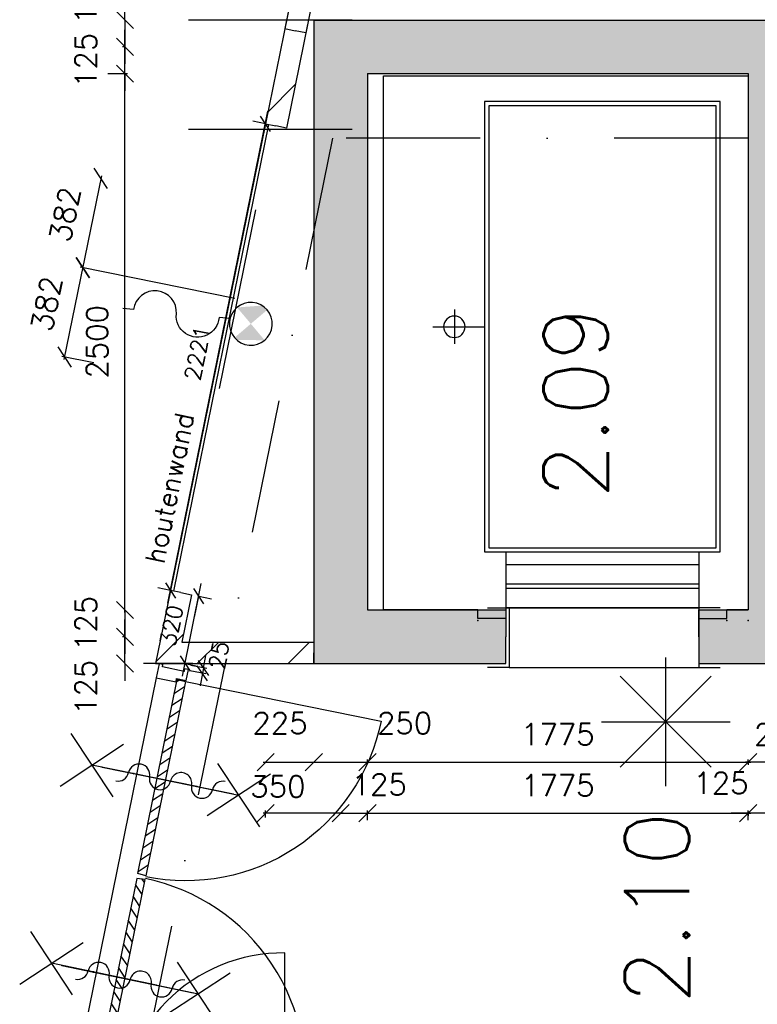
# Model space of a CAD drawing. Extents: x 7198 to 172353, y -998 to 131648.
# Tile 44 of 66: x 35180 to 38620, y 74632 to 79223. Entities that reach past the tile are written whole.
import ezdxf

# ---------------------------------------------------------------- set-up
doc = ezdxf.new("R2010")
doc.units = 0
doc.header["$LTSCALE"] = 50
doc.header["$MEASUREMENT"] = 0
doc.header["$PDSIZE"] = -1
doc.linetypes.add('DASHDOT', pattern=[25, 12.5, -6.25, 0, -6.25])
doc.layers.get('0').update_dxf_attribs({"linetype": 'CONTINUOUS'})
doc.layers.get('DEFPOINTS').update_dxf_attribs({"linetype": 'CONTINUOUS'})
for name, color, linetype in [('00', 7, 'CONTINUOUS'), ('_BRANDCOMPART', 6, 'DASHDOT'), ('A--01A1_ACEER', 1, 'CONTINUOUS'), ('A--A21--_F12--', 7, 'CONTINUOUS'), ('A--A21--_F123-', 9, 'CONTINUOUS'), ('A--A22--_F123-', 9, 'CONTINUOUS'), ('A--A32--_F-2--', 9, 'CONTINUOUS'), ('A--A56--_F123-', 7, 'CONTINUOUS'), ('A--L21--', 3, 'CONTINUOUS'), ('A--L21--_F12--', 7, 'CONTINUOUS'), ('A--L22--_F-2--', 7, 'CONTINUOUS'), ('A--L31--', 2, 'CONTINUOUS'), ('A--L32--', 7, 'CONTINUOUS'), ('A--L32--_F-23-', 2, 'CONTINUOUS'), ('A--L32--_F123-', 1, 'CONTINUOUS'), ('A--L32--_F123-DRAAIR', 7, 'CONTINUOUS'), ('A--L56--', 7, 'CONTINUOUS'), ('A--L56--_F123-', 7, 'CONTINUOUS'), ('A--L65--', 7, 'CONTINUOUS'), ('A--L65--_F-23-', 7, 'CONTINUOUS'), ('A--L65--_F123-', 7, 'CONTINUOUS'), ('A--L66--', 7, 'CONTINUOUS'), ('A--L66--_F-2--', 7, 'CONTINUOUS'), ('A--L66--_F123-', 7, 'CONTINUOUS'), ('A--L90--', 7, 'CONTINUOUS'), ('A--M$1A-_F123-', 1, 'CONTINUOUS'), ('A--M1$A-_F123-', 1, 'CONTINUOUS'), ('A--T$1A-_F123-_RNR', 4, 'CONTINUOUS'), ('tegels', 253, 'CONTINUOUS'), ('TEKST_KOZIJNMERK', 2, 'CONTINUOUS'), ('X--LR---_CP', 7, 'CONTINUOUS')]:
    doc.layers.add(name, color=color, linetype=linetype)
doc.styles.add('ALFA-0_25', font='ROMANS')
doc.styles.add('B-01', font='SIMPLEX.SHX', dxfattribs={"width": 0.8, "height": 4.5})
doc.styles.add('HIEMSTRA', font='romans.shx')
doc.dimstyles.get("Standard").update_dxf_attribs({"dimscale": 40, "dimtxt": 2.5, "dimasz": 2, "dimexe": 0.3, "dimexo": 0.3, "dimgap": 2, "dimtad": 1, "dimdec": 0, "dimzin": 0, "dimdsep": 46, "dimtxsty": 'HIEMSTRA', "dimblk1": 'OBLIQUE', "dimblk2": 'OBLIQUE', "dimsah": 1, "dimcen": -0.09, "dimdle": 0.3, "dimse1": 1, "dimclrd": 2, "dimclre": 2, "dimclrt": 3, "dimadec": 0, "dimazin": 0, "dimtfac": 1, "dimtdec": 4, "dimtofl": 0, "dimtmove": 2, "dimatfit": 3, "dimldrblk": 'OBLIQUE', "dimfxl": 1, "dimtvp": 625, "dimtolj": 1, "dimtzin": 0, "dimarcsym": 0})
doc.dimstyles.new('STANDARD$0', dxfattribs={"dimscale": 50, "dimtxt": 2.5, "dimasz": 2, "dimexe": 2, "dimexo": 0, "dimgap": 2, "dimtad": 1, "dimdec": 0, "dimzin": 0, "dimdsep": 46, "dimtxsty": 'ALFA-0_25', "dimblk1": 'OBLIQUE', "dimblk2": 'OBLIQUE', "dimsah": 1, "dimcen": -3, "dimdle": 2, "dimclrd": 1, "dimclre": 1, "dimclrt": 2, "dimadec": 0, "dimazin": 0, "dimtfac": 0.666667, "dimtofl": 0, "dimtmove": 2, "dimatfit": 3, "dimldrblk": 'OBLIQUE', "dimfxl": 1, "dimtvp": 0.833333, "dimtolj": 1, "dimtzin": 0, "dimarcsym": 0})

# ---------------------------------------------------------------- blocks, each defined once
blk = doc.blocks.new('*U877')
at = {"layer": 'A--A22--_F123-', "linetype": 'Continuous'}
h = blk.add_hatch(dxfattribs=at)
h.set_pattern_fill('ALFALINE', color=256, scale=300, style=0)
h.set_pattern_definition([(45, (-35874.65, -76271.42), (-212.132, 212.132), [])])
h.paths.add_polyline_path([(0, 0), (-61.2, -50), (677.4, -50), (677.4, 0), (677.4, 50), (61.2, 50)])
at = {"layer": 'A--L22--_F-2--', "color": 3, "linetype": 'Continuous'}
for points in [[(61.2, 50), (61.2, 50), (677.4, 50), (677.4, 0)], [(-61.2, -50), (-61.2, -50), (677.4, -50), (677.4, 0)]]:
    blk.add_lwpolyline(points, dxfattribs=at)
blk = doc.blocks.new('*U875')
at = {"layer": 'A--A22--_F123-', "linetype": 'Continuous'}
h = blk.add_hatch(dxfattribs=at)
h.set_pattern_fill('ALFALINE', color=256, scale=300, style=0)
h.set_pattern_definition([(45, (-36495, -79316.76), (-212.132, 212.132), [])])
h.paths.add_polyline_path([(0, 0), (49, -10), (-71, -598.9), (-120, -588.9), (-169, -579), (-49, 10)])
at = {"layer": 'A--L22--_F-2--', "color": 3, "linetype": 'Continuous'}
for points in [[(0, 0), (-49, 10), (-169, -579), (-120, -588.9)], [(0, 0), (49, -10), (-71, -598.9), (-120, -588.9)]]:
    blk.add_lwpolyline(points, dxfattribs=at)
blk = doc.blocks.new('S050122-')
at = {"layer": 'A--A56--_F123-', "color": 2}
for points in [[(0.59, 1.09), (3.18, 1.29), (2, -0.33), (3.41, 1.09)], [(1.09, -2.11), (0.59, -1.74), (3.41, -1.74), (2, -0.33)]]:
    blk.add_solid(points, dxfattribs=at)
at = {"layer": 'A--L56--_F123-', "color": 1, "linetype": 'Continuous'}
blk.add_lwpolyline([(0, -0.33, 1), (4, -0.33, 1)], format="xyb", close=True, dxfattribs=at)
blk.add_lwpolyline([(4, -0.66), (5, -0.66, -1), (9, -0.66, 0.98), (13, -0.74), (14, -0.74)], format="xyb", dxfattribs=at)
blk = doc.blocks.new('Q060224-')
at = {"layer": 'A--L66--_F-2--', "color": 1, "linetype": 'Continuous'}
for p, q in [((1370, 1450), (1370, 1290)), ((1470, 1370), (1230, 1370)), ((230, 320), (230, 10)), ((1130, 320), (1130, 10)), ((230, 260), (1130, 260)), ((230, 170), (1130, 170)), ((230, 150), (1130, 150)), ((100, 10), (100, 50)), ((230, 60), (1130, 60)), ((1260, 10), (1260, 50)), ((230, 10), (100, 10)), ((1130, 10), (1260, 10))]:
    blk.add_line(p, q, dxfattribs=at)
at = {"layer": 'A--L66--_F-2--', "color": 2, "linetype": 'Continuous'}
for points in [[(1180, 320), (130, 320), (130, 2420), (1230, 2420), (1230, 320), (1180, 320)], [(1180, 340), (150, 340), (150, 2400), (1210, 2400), (1210, 340), (1180, 340)]]:
    blk.add_lwpolyline(points, dxfattribs=at)
at = {"layer": 'A--L66--_F-2--', "color": 1, "linetype": 'Continuous'}
blk.add_circle((1370, 1370), 50, dxfattribs=at)
at = {"layer": 'A--L66--_F123-', "color": 1, "linetype": 'Continuous'}
blk.add_lwpolyline([(1260, 50), (1700, 50), (1700, 2540), (0, 2540), (0, 50), (100, 50)], dxfattribs=at)
at = {"layer": 'X--LR---_CP'}
for p in [(0, 0), (100, 0), (1260, 0)]:
    blk.add_point(p, dxfattribs=at)
blk = doc.blocks.new('*U789')
at = {"layer": 'A--A21--_F123-', "linetype": 'Continuous'}
blk.add_hatch(color=256, dxfattribs=at).paths.add_polyline_path([(0, 0), (-125, 125), (-125, -2875.4), (0, -2750.4), (125, -2625.4), (125, -125)])
at = {"layer": 'A--A21--_F12--', "color": 8}
for points in [[(0, 0), (-125, 125), (0, -2750.4), (-125, -2875.4)], [(0, -2750.4), (125, -2625.4), (0, 0), (125, -125)]]:
    blk.add_solid(points, dxfattribs=at)
at = {"layer": 'A--L21--_F12--', "color": 3, "linetype": 'Continuous'}
for points in [[(-125, 125), (-125, 125), (-125, -2875.4), (-125, -2875.4)], [(125, -125), (125, -125), (125, -2625.4), (125, -2625.4)]]:
    blk.add_lwpolyline(points, dxfattribs=at)
blk = doc.blocks.new('*U788')
at = {"layer": 'A--A21--_F123-', "linetype": 'Continuous'}
blk.add_hatch(color=256, dxfattribs=at).paths.add_polyline_path([(0, 0), (-125, 125), (2150, 125), (2025, 0), (1900, -125), (125, -125)])
at = {"layer": 'A--A21--_F12--', "color": 8}
for points in [[(0, 0), (-125, 125), (2025, 0), (2150, 125)], [(2025, 0), (1900, -125), (0, 0), (125, -125)]]:
    blk.add_solid(points, dxfattribs=at)
at = {"layer": 'A--L21--_F12--', "color": 3, "linetype": 'Continuous'}
for points in [[(-125, 125), (-125, 125), (2150, 125), (2150, 125)], [(125, -125), (125, -125), (1900, -125), (1900, -125)]]:
    blk.add_lwpolyline(points, dxfattribs=at)
blk = doc.blocks.new('*U787')
at = {"layer": 'A--A21--_F123-', "linetype": 'Continuous'}
blk.add_hatch(color=256, dxfattribs=at).paths.add_polyline_path([(0, 0), (125, 125), (125, -2875.4), (0, -2750.4), (-125, -2625.4), (-125, -125)])
at = {"layer": 'A--A21--_F12--', "color": 8}
for points in [[(0, 0), (125, 125), (0, -2750.4), (125, -2875.4)], [(0, -2750.4), (-125, -2625.4), (0, 0), (-125, -125)]]:
    blk.add_solid(points, dxfattribs=at)
at = {"layer": 'A--L21--_F12--', "color": 3, "linetype": 'Continuous'}
for points in [[(125, 125), (125, 125), (125, -2875.4), (125, -2875.4)], [(-125, -125), (-125, -125), (-125, -2625.4), (-125, -2625.4)]]:
    blk.add_lwpolyline(points, dxfattribs=at)
blk = doc.blocks.new('*U786')
at = {"layer": 'A--A21--_F123-', "linetype": 'Continuous'}
blk.add_hatch(color=256, dxfattribs=at).paths.add_polyline_path([(0, 0), (0, 125), (230, 125), (355, 0), (480, -125), (0, -125)])
at = {"layer": 'A--A21--_F12--', "color": 8}
for points in [[(0, 0), (0, 125), (355, 0), (230, 125)], [(355, 0), (480, -125), (0, 0), (0, -125)]]:
    blk.add_solid(points, dxfattribs=at)
at = {"layer": 'A--L21--_F12--', "color": 3, "linetype": 'Continuous'}
for points in [[(0, 0), (0, 125), (230, 125), (230, 125)], [(0, 0), (0, -125), (480, -125), (480, -125)]]:
    blk.add_lwpolyline(points, dxfattribs=at)
blk = doc.blocks.new('*U775')
at = {"layer": 'A--A21--_F123-', "linetype": 'Continuous'}
blk.add_hatch(color=256, dxfattribs=at).paths.add_polyline_path([(0, 0), (-125, -125), (770, -125), (770, 0), (770, 125), (125, 125)])
at = {"layer": 'A--A21--_F12--', "color": 8}
for points in [[(770, 0), (770, 125), (0, 0), (125, 125)], [(0, 0), (-125, -125), (770, 0), (770, -125)]]:
    blk.add_solid(points, dxfattribs=at)
at = {"layer": 'A--L21--_F12--', "color": 3, "linetype": 'Continuous'}
for points in [[(125, 125), (125, 125), (770, 125), (770, 0)], [(-125, -125), (-125, -125), (770, -125), (770, 0)]]:
    blk.add_lwpolyline(points, dxfattribs=at)
blk = doc.blocks.new('*U773')
at = {"layer": 'A--A22--_F123-', "linetype": 'Continuous'}
h = blk.add_hatch(dxfattribs=at)
h.set_pattern_fill('ALFALINE', color=256, scale=300, style=0)
h.set_pattern_definition([(45, (-36697.14, -80309.14), (-212.132, 212.132), [])])
h.paths.add_polyline_path([(0, 0), (49, -10), (-182.7, -1147.3), (-231.7, -1137.3), (-280.7, -1127.3), (-49, 10)])
at = {"layer": 'A--L22--_F-2--', "color": 3, "linetype": 'Continuous'}
for points in [[(0, 0), (-49, 10), (-280.7, -1127.3), (-231.7, -1137.3)], [(0, 0), (49, -10), (-182.7, -1147.3), (-231.7, -1137.3)]]:
    blk.add_lwpolyline(points, dxfattribs=at)
blk = doc.blocks.new('_OBLIQUE')
at = {"color": 0, "linetype": 'ByBlock'}
blk.add_line((-0.5, -0.5), (0.5, 0.5), dxfattribs=at)
blk = doc.blocks.new('*D144')
at = {"color": 2, "linetype": 'ByBlock', "transparency": 16777216}
for p, q in [((35591.3, 78971.9), (35683, 78971.9)), ((35671, 76459.1), (35671, 78983.9))]:
    blk.add_line(p, q, dxfattribs=at)
at = {"layer": 'DEFPOINTS', "color": 0, "linetype": 'ByBlock', "transparency": 16777216}
for p in [(35579.3, 78971.9), (35671, 78971.9), (35579.3, 76471.1)]:
    blk.add_point(p, dxfattribs=at)
at = {"color": 2, "linetype": 'ByBlock', "transparency": 16777216, "xscale": 80, "yscale": 80, "zscale": 80}
for p, rotation in [((35671, 78971.9), 90), ((35671, 76471.1), 270)]:
    blk.add_blockref('_OBLIQUE', p, dxfattribs=dict(at, rotation=rotation))
at = {"color": 3, "linetype": 'ByBlock', "transparency": 16777216, "insert": (35541, 77721.5), "char_height": 100, "attachment_point": 5, "rotation": 90, "style": 'HIEMSTRA'}
blk.add_mtext('\\A1;2500', dxfattribs=at)
blk = doc.blocks.new('*D145')
at = {"color": 2, "linetype": 'ByBlock', "transparency": 16777216}
for p, q in [((35671, 79096.9), (35671, 79176.9)), ((35672.2, 79096.9), (35659, 79096.9)), ((35671, 78971.9), (35671, 79096.9)), ((35671, 78971.9), (35671, 78891.9))]:
    blk.add_line(p, q, dxfattribs=at)
at = {"layer": 'DEFPOINTS', "color": 0, "linetype": 'ByBlock', "transparency": 16777216}
for p in [(35671, 79096.9), (35684.2, 79096.9), (35684.2, 78971.9)]:
    blk.add_point(p, dxfattribs=at)
at = {"color": 2, "linetype": 'ByBlock', "transparency": 16777216, "xscale": 80, "yscale": 80, "zscale": 80}
for p, rotation in [((35671, 79096.9), 270), ((35671, 78971.9), 90)]:
    blk.add_blockref('_OBLIQUE', p, dxfattribs=dict(at, rotation=rotation))
at = {"color": 3, "linetype": 'ByBlock', "transparency": 16777216, "insert": (35489, 79034.4), "char_height": 100, "attachment_point": 5, "rotation": 90, "style": 'HIEMSTRA'}
blk.add_mtext('\\A1;125', dxfattribs=at)
blk = doc.blocks.new('*D146')
at = {"color": 2, "linetype": 'ByBlock', "transparency": 16777216}
for p, q in [((35671, 79221.9), (35671, 79301.9)), ((35671, 79221.9), (35671, 79096.9)), ((35672.2, 79096.9), (35659, 79096.9)), ((35671, 79096.9), (35671, 79016.9))]:
    blk.add_line(p, q, dxfattribs=at)
at = {"layer": 'DEFPOINTS', "color": 0, "linetype": 'ByBlock', "transparency": 16777216}
for p in [(35684.2, 79221.9), (35671, 79096.9), (35684.2, 79096.9)]:
    blk.add_point(p, dxfattribs=at)
at = {"color": 2, "linetype": 'ByBlock', "transparency": 16777216, "xscale": 80, "yscale": 80, "zscale": 80}
for p, rotation in [((35671, 79221.9), 270), ((35671, 79096.9), 90)]:
    blk.add_blockref('_OBLIQUE', p, dxfattribs=dict(at, rotation=rotation))
at = {"color": 3, "linetype": 'ByBlock', "transparency": 16777216, "insert": (35489, 79332.5), "char_height": 100, "attachment_point": 5, "rotation": 90, "style": 'HIEMSTRA'}
blk.add_mtext('\\A1;125', dxfattribs=at)
blk = doc.blocks.new('*D147')
at = {"color": 2, "linetype": 'ByBlock', "transparency": 16777216}
for p, q in [((35671, 76471.1), (35671, 76551.1)), ((35671, 76471.1), (35671, 76346.1)), ((35672.2, 76346.1), (35659, 76346.1)), ((35671, 76346.1), (35671, 76266.1))]:
    blk.add_line(p, q, dxfattribs=at)
at = {"layer": 'DEFPOINTS', "color": 0, "linetype": 'ByBlock', "transparency": 16777216}
for p in [(35684.2, 76471.1), (35671, 76346.1), (35684.2, 76346.1)]:
    blk.add_point(p, dxfattribs=at)
at = {"color": 2, "linetype": 'ByBlock', "transparency": 16777216, "xscale": 80, "yscale": 80, "zscale": 80}
for p, rotation in [((35671, 76471.1), 270), ((35671, 76346.1), 90)]:
    blk.add_blockref('_OBLIQUE', p, dxfattribs=dict(at, rotation=rotation))
at = {"color": 3, "linetype": 'ByBlock', "transparency": 16777216, "insert": (35489, 76408.6), "char_height": 100, "attachment_point": 5, "rotation": 90, "style": 'HIEMSTRA'}
blk.add_mtext('\\A1;125', dxfattribs=at)
blk = doc.blocks.new('*D148')
at = {"color": 2, "linetype": 'ByBlock', "transparency": 16777216}
for p, q in [((35671, 76346.1), (35671, 76426.1)), ((35672.2, 76346.1), (35659, 76346.1)), ((35671, 76221.1), (35671, 76346.1)), ((35671, 76221.1), (35671, 76141.1))]:
    blk.add_line(p, q, dxfattribs=at)
at = {"layer": 'DEFPOINTS', "color": 0, "linetype": 'ByBlock', "transparency": 16777216}
for p in [(35671, 76346.1), (35684.2, 76346.1), (35684.2, 76221.1)]:
    blk.add_point(p, dxfattribs=at)
at = {"color": 2, "linetype": 'ByBlock', "transparency": 16777216, "xscale": 80, "yscale": 80, "zscale": 80}
for p, rotation in [((35671, 76346.1), 270), ((35671, 76221.1), 90)]:
    blk.add_blockref('_OBLIQUE', p, dxfattribs=dict(at, rotation=rotation))
at = {"color": 3, "linetype": 'ByBlock', "transparency": 16777216, "insert": (35489, 76110.4), "char_height": 100, "attachment_point": 5, "rotation": 90, "style": 'HIEMSTRA'}
blk.add_mtext('\\A1;125', dxfattribs=at)
blk = doc.blocks.new('*D149')
at = {"color": 2, "linetype": 'ByBlock', "transparency": 16777216}
blk.add_line((36315, 75761.2), (36552, 75761.2), dxfattribs=at)
at = {"layer": 'DEFPOINTS', "color": 0, "linetype": 'ByBlock', "transparency": 16777216}
for p in [(36327, 75761.2), (36552, 75761.2), (36552, 75761.2)]:
    blk.add_point(p, dxfattribs=at)
at = {"color": 2, "linetype": 'ByBlock', "transparency": 16777216, "xscale": 80, "yscale": 80, "zscale": 80, "rotation": 180}
blk.add_blockref('_OBLIQUE', (36327, 75761.2), dxfattribs=at)
at = {"color": 2, "linetype": 'ByBlock', "transparency": 16777216, "xscale": 80, "yscale": 80, "zscale": 80}
blk.add_blockref('_OBLIQUE', (36552, 75761.2), dxfattribs=at)
at = {"color": 3, "linetype": 'ByBlock', "transparency": 16777216, "insert": (36393.5, 75943.2), "char_height": 100, "attachment_point": 5, "style": 'HIEMSTRA'}
blk.add_mtext('\\A1;225', dxfattribs=at)
blk = doc.blocks.new('*D150')
at = {"color": 2, "linetype": 'ByBlock', "transparency": 16777216}
for p, q in [((36540, 75761.2), (36802, 75761.2)), ((36802, 75760.8), (36802, 75773.2))]:
    blk.add_line(p, q, dxfattribs=at)
at = {"layer": 'DEFPOINTS', "color": 0, "linetype": 'ByBlock', "transparency": 16777216}
for p in [(36802, 75761.2), (36552, 75748.8), (36802, 75748.8)]:
    blk.add_point(p, dxfattribs=at)
at = {"color": 2, "linetype": 'ByBlock', "transparency": 16777216, "xscale": 80, "yscale": 80, "zscale": 80, "rotation": 180}
blk.add_blockref('_OBLIQUE', (36552, 75761.2), dxfattribs=at)
at = {"color": 2, "linetype": 'ByBlock', "transparency": 16777216, "xscale": 80, "yscale": 80, "zscale": 80}
blk.add_blockref('_OBLIQUE', (36802, 75761.2), dxfattribs=at)
at = {"color": 3, "linetype": 'ByBlock', "transparency": 16777216, "insert": (36974.8, 75943.2), "char_height": 100, "attachment_point": 5, "style": 'HIEMSTRA'}
blk.add_mtext('\\A1;250', dxfattribs=at)
blk = doc.blocks.new('*D151')
at = {"color": 2, "linetype": 'ByBlock', "transparency": 16777216}
for p, q in [((36790, 75761.2), (38589, 75761.2)), ((38577, 75761.6), (38577, 75749.2))]:
    blk.add_line(p, q, dxfattribs=at)
at = {"layer": 'DEFPOINTS', "color": 0, "linetype": 'ByBlock', "transparency": 16777216}
for p in [(36802, 75773.6), (38577, 75773.6), (38577, 75761.2)]:
    blk.add_point(p, dxfattribs=at)
at = {"color": 2, "linetype": 'ByBlock', "transparency": 16777216, "xscale": 80, "yscale": 80, "zscale": 80, "rotation": 180}
blk.add_blockref('_OBLIQUE', (36802, 75761.2), dxfattribs=at)
at = {"color": 2, "linetype": 'ByBlock', "transparency": 16777216, "xscale": 80, "yscale": 80, "zscale": 80}
blk.add_blockref('_OBLIQUE', (38577, 75761.2), dxfattribs=at)
at = {"color": 3, "linetype": 'ByBlock', "transparency": 16777216, "insert": (37689.5, 75891.2), "char_height": 100, "attachment_point": 5, "style": 'HIEMSTRA'}
blk.add_mtext('\\A1;1775', dxfattribs=at)
blk = doc.blocks.new('*D155')
at = {"color": 2, "linetype": 'ByBlock', "transparency": 16777216}
for p, q in [((38839, 75761.2), (38565, 75761.2)), ((38577, 75760.8), (38577, 75773.2))]:
    blk.add_line(p, q, dxfattribs=at)
at = {"layer": 'DEFPOINTS', "color": 0, "linetype": 'ByBlock', "transparency": 16777216}
for p in [(38577, 75761.2), (38577, 75748.8), (38827, 75748.8)]:
    blk.add_point(p, dxfattribs=at)
at = {"color": 2, "linetype": 'ByBlock', "transparency": 16777216, "xscale": 80, "yscale": 80, "zscale": 80, "rotation": 180}
blk.add_blockref('_OBLIQUE', (38577, 75761.2), dxfattribs=at)
at = {"color": 2, "linetype": 'ByBlock', "transparency": 16777216, "xscale": 80, "yscale": 80, "zscale": 80}
blk.add_blockref('_OBLIQUE', (38827, 75761.2), dxfattribs=at)
at = {"color": 3, "linetype": 'ByBlock', "transparency": 16777216, "insert": (38733.2, 75891.2), "char_height": 100, "attachment_point": 5, "style": 'HIEMSTRA'}
blk.add_mtext('\\A1;250', dxfattribs=at)
blk = doc.blocks.new('*D156')
at = {"color": 2, "linetype": 'ByBlock', "transparency": 16777216}
for p, q in [((36802, 75491.4), (36802, 75535.2)), ((36677, 75523.2), (36597, 75523.2)), ((36677, 75523.2), (36802, 75523.2)), ((36802, 75523.2), (36882, 75523.2))]:
    blk.add_line(p, q, dxfattribs=at)
at = {"layer": 'DEFPOINTS', "color": 0, "linetype": 'ByBlock', "transparency": 16777216}
for p in [(36802, 75523.2), (36677, 75479.4), (36802, 75479.4)]:
    blk.add_point(p, dxfattribs=at)
at = {"color": 2, "linetype": 'ByBlock', "transparency": 16777216, "xscale": 80, "yscale": 80, "zscale": 80}
blk.add_blockref('_OBLIQUE', (36677, 75523.2), dxfattribs=at)
at = {"color": 2, "linetype": 'ByBlock', "transparency": 16777216, "xscale": 80, "yscale": 80, "zscale": 80, "rotation": 180}
blk.add_blockref('_OBLIQUE', (36802, 75523.2), dxfattribs=at)
at = {"color": 3, "linetype": 'ByBlock', "transparency": 16777216, "insert": (36856.4, 75657.6), "char_height": 100, "attachment_point": 5, "style": 'HIEMSTRA'}
blk.add_mtext('\\A1;125', dxfattribs=at)
blk = doc.blocks.new('*D157')
at = {"color": 2, "linetype": 'ByBlock', "transparency": 16777216}
for p, q in [((36327, 75503), (36327, 75535.2)), ((36689, 75523.2), (36315, 75523.2))]:
    blk.add_line(p, q, dxfattribs=at)
at = {"layer": 'DEFPOINTS', "color": 0, "linetype": 'ByBlock', "transparency": 16777216}
for p in [(36327, 75523.2), (36327, 75491), (36677, 75491)]:
    blk.add_point(p, dxfattribs=at)
at = {"color": 2, "linetype": 'ByBlock', "transparency": 16777216, "xscale": 80, "yscale": 80, "zscale": 80, "rotation": 180}
blk.add_blockref('_OBLIQUE', (36327, 75523.2), dxfattribs=at)
at = {"color": 2, "linetype": 'ByBlock', "transparency": 16777216, "xscale": 80, "yscale": 80, "zscale": 80}
blk.add_blockref('_OBLIQUE', (36677, 75523.2), dxfattribs=at)
at = {"color": 3, "linetype": 'ByBlock', "transparency": 16777216, "insert": (36384, 75648), "char_height": 100, "attachment_point": 5, "style": 'HIEMSTRA'}
blk.add_mtext('\\A1;350', dxfattribs=at)
blk = doc.blocks.new('*D158')
at = {"color": 2, "linetype": 'ByBlock', "transparency": 16777216}
for p, q in [((38577, 75531.4), (38577, 75511.2)), ((36790, 75523.2), (38589, 75523.2))]:
    blk.add_line(p, q, dxfattribs=at)
at = {"layer": 'DEFPOINTS', "color": 0, "linetype": 'ByBlock', "transparency": 16777216}
for p in [(36802, 75543.4), (38577, 75543.4), (38577, 75523.2)]:
    blk.add_point(p, dxfattribs=at)
at = {"color": 2, "linetype": 'ByBlock', "transparency": 16777216, "xscale": 80, "yscale": 80, "zscale": 80, "rotation": 180}
blk.add_blockref('_OBLIQUE', (36802, 75523.2), dxfattribs=at)
at = {"color": 2, "linetype": 'ByBlock', "transparency": 16777216, "xscale": 80, "yscale": 80, "zscale": 80}
blk.add_blockref('_OBLIQUE', (38577, 75523.2), dxfattribs=at)
at = {"color": 3, "linetype": 'ByBlock', "transparency": 16777216, "insert": (37689.5, 75653.2), "char_height": 100, "attachment_point": 5, "style": 'HIEMSTRA'}
blk.add_mtext('\\A1;1775', dxfattribs=at)
blk = doc.blocks.new('*D159')
at = {"color": 2, "linetype": 'ByBlock', "transparency": 16777216}
for p, q in [((38577, 75491.4), (38577, 75535.2)), ((38577, 75523.2), (38497, 75523.2)), ((38702, 75523.2), (38577, 75523.2)), ((38702, 75523.2), (38782, 75523.2))]:
    blk.add_line(p, q, dxfattribs=at)
at = {"layer": 'DEFPOINTS', "color": 0, "linetype": 'ByBlock', "transparency": 16777216}
for p in [(38577, 75523.2), (38577, 75479.4), (38702, 75479.4)]:
    blk.add_point(p, dxfattribs=at)
at = {"color": 2, "linetype": 'ByBlock', "transparency": 16777216, "xscale": 80, "yscale": 80, "zscale": 80}
blk.add_blockref('_OBLIQUE', (38577, 75523.2), dxfattribs=at)
at = {"color": 2, "linetype": 'ByBlock', "transparency": 16777216, "xscale": 80, "yscale": 80, "zscale": 80, "rotation": 180}
blk.add_blockref('_OBLIQUE', (38702, 75523.2), dxfattribs=at)
at = {"color": 3, "linetype": 'ByBlock', "transparency": 16777216, "insert": (38450.3, 75664.1), "char_height": 100, "attachment_point": 5, "style": 'HIEMSTRA'}
blk.add_mtext('\\A1;125', dxfattribs=at)
blk = doc.blocks.new('*U772')
at = {"layer": 'A--A22--_F123-', "linetype": 'Continuous'}
h = blk.add_hatch(dxfattribs=at)
h.set_pattern_fill('ALFALINE', color=256, scale=300, style=0)
h.set_pattern_definition([(45, (-35931.8, -76551.95), (-212.132, 212.132), [])])
h.paths.add_polyline_path([(0, 0), (49, -10), (4.1, -230.5), (-57.1, -280.5), (-118.4, -330.5), (-49, 10)])
at = {"layer": 'A--L22--_F-2--', "color": 3, "linetype": 'Continuous'}
for points in [[(0, 0), (-49, 10), (-118.4, -330.5), (-118.4, -330.5)], [(0, 0), (49, -10), (4.1, -230.5), (4.1, -230.5)]]:
    blk.add_lwpolyline(points, dxfattribs=at)
blk = doc.blocks.new('DR_780TYPE2')
at = {"layer": 'A--L32--_F123-', "color": 1}
blk.add_line((67, 0), (817, 0), dxfattribs=at)
at = {"layer": 'A--L32--_F123-'}
for points in [[(0, 9), (0, 0), (67, 0), (67, 93.8), (50, 93.8), (50, 139), (0, 139), (0, 121), (12, 121), (12, 9), (0, 9)], [(884, 9), (884, 0), (817, 0), (817, 93.8), (834, 93.8), (834, 139), (884, 139), (884, 121), (872, 121), (872, 9), (884, 9)], [(52, 95.6), (52, 135.6), (832, 135.6), (829, 95.6), (52, 95.6)]]:
    blk.add_lwpolyline(points, close=True, dxfattribs=at)
at = {"layer": 'A--L32--_F123-DRAAIR', "color": 1}
blk.add_lwpolyline([(52, 135.6), (52, 915.6, -0.423925), (824.9, 135.8)], format="xyb", dxfattribs=at)
at = {"layer": 'X--LR---_CP', "color": 1}
for p in [(12, 121), (12, 9)]:
    blk.add_point(p, dxfattribs=at)
at = {"layer": 'X--LR---_CP', "color": 2}
for p in [(872, 121), (872, 9)]:
    blk.add_point(p, dxfattribs=at)
at = {"layer": 'X--LR---_CP'}
blk.add_point((0, 0), dxfattribs=at)
blk = doc.blocks.new('Q0340081')
at = {"layer": 'A--A32--_F-2--'}
h = blk.add_hatch(dxfattribs=at)
h.set_pattern_fill('ALFALINE', color=9, scale=40, style=0, pattern_type=2)
h.set_pattern_definition([(45, (0, 0), (-28.2843, 28.2843), [])])
h.paths.add_polyline_path([(2, -1.6), (2, -41.6), (928.1, -41.6), (925.1, -1.6)])
at = {"layer": 'A--L32--_F-23-', "color": 2, "linetype": 'Continuous'}
blk.add_lwpolyline([(2, -1.6), (2, -41.6), (928.1, -41.6), (925.1, -1.6), (2, -1.6)], close=True, dxfattribs=at)
at = {"layer": 'A--L32--_F123-', "color": 1}
blk.add_lwpolyline([(2, -41.6), (2, -971.6, 0.414214), (932, -41.6)], format="xyb", dxfattribs=at)
blk = doc.blocks.new('dr_2x930type5')
at = {"layer": 'A--L32--_F-23-'}
for points in [[(-1981, -18), (-1981, 0), (-1914, 0), (-1914, -93.8), (-1929, -93.8), (-1929, -139), (-1981, -139), (-1981, -121), (-1969, -121), (-1969, -18), (-1981, -18)], [(0, -18), (0, 0), (-67, 0), (-67, -93.8), (-52, -93.8), (-52, -139), (0, -139), (0, -121), (-12, -121), (-12, -18), (0, -18)]]:
    blk.add_lwpolyline(points, close=True, dxfattribs=at)
at = {"layer": 'A--L32--_F123-', "color": 1}
blk.add_line((-1914, 0), (-62.8, 0), dxfattribs=at)
at = {"layer": 'A--L32--', "linetype": 'Continuous'}
blk.add_blockref('Q0340081', (-1927, -95.6), dxfattribs=at)
at = {"layer": 'A--L32--', "linetype": 'Continuous', "xscale": -1}
blk.add_blockref('Q0340081', (-54, -95.6), dxfattribs=at)
blk = doc.blocks.new('S060204-')
at = {"layer": 'A--L65--_F-23-', "color": 255}
blk.add_circle((0, 0), 0.0123, dxfattribs=at)
at = {"layer": 'A--L65--_F123-', "color": 1, "linetype": 'Continuous'}
for points in [[(-1.25, 6.25), (1.25, 3.75)], [(1.25, 6.25), (-1.25, 3.75)], [(0, 0), (0, 5)]]:
    blk.add_lwpolyline(points, dxfattribs=at)
blk = doc.blocks.new('S060205A')
at = {"layer": 'A--L65--_F-23-', "color": 255}
blk.add_circle((0, -0.0123), 0.0123, dxfattribs=at)
at = {"layer": 'A--L65--_F123-', "color": 1, "linetype": 'Continuous'}
blk.add_lwpolyline([(0, -0.0123), (0, 6.2377)], dxfattribs=at)
for points in [[(-0.5, 5.7377, 0.41), (0, 5.2377)], [(0, 4.2377, 1), (0, 5.2377)], [(0, 4.2377, 1), (0, 3.2377)], [(0, 2.2377, 1), (0, 3.2377)], [(0, 2.2377, 1), (0, 1.2377)], [(0.5, 0.7377, 0.41), (0, 1.2377)]]:
    blk.add_lwpolyline(points, format="xyb", dxfattribs=at)
at = {"layer": 'A--L65--', "xscale": -1}
blk.add_blockref('S060204-', (0, 1.4877), dxfattribs=at)
blk.add_blockref('S060204-', (0, 1.4877), dxfattribs=at)
at = {"layer": 'A--L65--', "rotation": 180}
blk.add_blockref('S060204-', (0, 4.4877), dxfattribs=at)
blk.add_blockref('S060204-', (0, 4.4877), dxfattribs=at)
blk = doc.blocks.new('*D418')
at = {"layer": 'A--M$1A-_F123-', "color": 2, "linetype": 'Continuous', "lineweight": -2, "transparency": 16777216}
for p, q in [((35561.2, 78495.6), (35471.6, 78055.6)), ((36183.5, 77922.9), (35462.2, 78069.8))]:
    blk.add_line(p, q, dxfattribs=at)
at = {"layer": 'DEFPOINTS', "color": 0, "linetype": 'Continuous', "transparency": 16777216}
for p in [(36280.1, 78336.9), (35474, 78067.4), (36195.3, 77920.5)]:
    blk.add_point(p, dxfattribs=at)
at = {"layer": 'A--M$1A-_F123-', "color": 2, "linetype": 'Continuous', "lineweight": -2, "transparency": 16777216, "xscale": 80, "yscale": 80, "zscale": 80}
for p, rotation in [((35558.8, 78483.8), 78.48629033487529), ((35474, 78067.4), 258.4862903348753)]:
    blk.add_blockref('_OBLIQUE', p, dxfattribs=dict(at, rotation=rotation))
at = {"layer": 'A--M$1A-_F123-', "color": 3, "linetype": 'Continuous', "transparency": 16777216, "insert": (35391, 78315.3), "char_height": 100, "attachment_point": 5, "rotation": 78.4863, "style": 'HIEMSTRA'}
blk.add_mtext('\\A1;382', dxfattribs=at)
blk = doc.blocks.new('*D419')
at = {"layer": 'A--M$1A-_F123-', "color": 2, "linetype": 'Continuous', "lineweight": -2, "transparency": 16777216}
for p, q in [((35476.4, 78079.2), (35386.8, 77639.2)), ((35526.7, 77622.9), (35377.4, 77653.3))]:
    blk.add_line(p, q, dxfattribs=at)
at = {"layer": 'DEFPOINTS', "color": 0, "linetype": 'Continuous', "transparency": 16777216}
for p in [(36195.3, 77920.5), (35389.2, 77651), (35538.5, 77620.5)]:
    blk.add_point(p, dxfattribs=at)
at = {"layer": 'A--M$1A-_F123-', "color": 2, "linetype": 'Continuous', "lineweight": -2, "transparency": 16777216, "xscale": 80, "yscale": 80, "zscale": 80}
for p, rotation in [((35474, 78067.4), 78.48629033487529), ((35389.2, 77651), 258.4862903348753)]:
    blk.add_blockref('_OBLIQUE', p, dxfattribs=dict(at, rotation=rotation))
at = {"layer": 'A--M$1A-_F123-', "color": 3, "linetype": 'Continuous', "transparency": 16777216, "insert": (35306.2, 77898.8), "char_height": 100, "attachment_point": 5, "rotation": 78.4863, "style": 'HIEMSTRA'}
blk.add_mtext('\\A1;382', dxfattribs=at)
blk = doc.blocks.new('*D434')
at = {"color": 1, "linetype": 'ByBlock', "transparency": 16777216}
for p, q in [((36036.8, 76200.4), (36047.9, 76259.4)), ((36048.1, 76173.1), (35973.2, 76187.3)), ((36052.6, 76197.4), (35977.8, 76211.5)), ((36032.2, 76176.1), (36021.1, 76117.2)), ((36036.8, 76200.4), (36032.2, 76176.1))]:
    blk.add_line(p, q, dxfattribs=at)
at = {"layer": 'DEFPOINTS', "color": 0, "linetype": 'ByBlock', "transparency": 16777216}
for p in [(36032.2, 76176.1), (36048.1, 76173.1), (36052.6, 76197.4)]:
    blk.add_point(p, dxfattribs=at)
at = {"color": 1, "linetype": 'ByBlock', "transparency": 16777216, "xscale": 60, "yscale": 60, "zscale": 60}
for p, rotation in [((36036.8, 76200.4), 259.3118055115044), ((36032.2, 76176.1), 79.31180551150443)]:
    blk.add_blockref('_OBLIQUE', p, dxfattribs=dict(at, rotation=rotation))
at = {"color": 2, "linetype": 'ByBlock', "transparency": 16777216, "insert": (36109, 76260.2), "char_height": 75, "attachment_point": 5, "rotation": 79.3118, "style": 'ALFA-0_25'}
blk.add_mtext('\\A1;25', dxfattribs=at)
blk = doc.blocks.new('fijn_schuurwerk')
at = {"layer": '00', "color": 4}
for p, q in [((-0.000025, 300), (-0.000025, -300)), ((-212.132075, 212.132), (212.132025, -212.132)), ((-212.131875, -212.132), (212.132025, 212.13215)), ((-299.999975, 0), (299.999975, 0))]:
    blk.add_line(p, q, dxfattribs=at)
blk = doc.blocks.new('*D491')
at = {"layer": 'A--M$1A-_F123-', "color": 1, "lineweight": -2, "transparency": 16777216}
for p, q in [((35939.2, 76162.6), (36027.1, 76593.8)), ((36015.1, 76535), (36073.9, 76523)), ((35951.2, 76221.4), (36010, 76209.4))]:
    blk.add_line(p, q, dxfattribs=at)
at = {"layer": 'DEFPOINTS', "color": 0, "transparency": 16777216}
for p in [(36015.1, 76535), (36015.1, 76535), (35951.2, 76221.4)]:
    blk.add_point(p, dxfattribs=at)
at = {"layer": 'A--M$1A-_F123-', "color": 1, "lineweight": -2, "transparency": 16777216, "xscale": 60, "yscale": 60, "zscale": 60}
for p, rotation in [((36015.1, 76535), 78.48641336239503), ((35951.2, 76221.4), 258.4864133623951)]:
    blk.add_blockref('_OBLIQUE', p, dxfattribs=dict(at, rotation=rotation))
at = {"layer": 'A--M$1A-_F123-', "color": 2, "transparency": 16777216, "insert": (35887.6, 76397.7), "char_height": 75, "attachment_point": 5, "rotation": 78.4864, "style": 'ALFA-0_25'}
blk.add_mtext('\\A1;320', dxfattribs=at)
blk = doc.blocks.new('*D492')
at = {"layer": 'A--M$1A-_F123-', "color": 1, "lineweight": -2, "transparency": 16777216}
for p, q in [((35870.8, 76503.1), (36338, 78796.6)), ((36326, 78737.8), (36267.2, 78749.8)), ((35882.8, 76561.9), (35824, 76573.9))]:
    blk.add_line(p, q, dxfattribs=at)
at = {"layer": 'DEFPOINTS', "color": 0, "transparency": 16777216}
for p in [(36326, 78737.8), (36326, 78737.8), (35882.8, 76561.9)]:
    blk.add_point(p, dxfattribs=at)
at = {"layer": 'A--M$1A-_F123-', "color": 1, "lineweight": -2, "transparency": 16777216, "xscale": 60, "yscale": 60, "zscale": 60}
for p, rotation in [((36326, 78737.8), 78.48629033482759), ((35882.8, 76561.9), 258.4862903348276)]:
    blk.add_blockref('_OBLIQUE', p, dxfattribs=dict(at, rotation=rotation))
at = {"layer": 'A--M$1A-_F123-', "color": 2, "transparency": 16777216, "insert": (36008.9, 77669.3), "char_height": 75, "attachment_point": 5, "rotation": 78.4863, "style": 'ALFA-0_25'}
blk.add_mtext('\\A1;2221', dxfattribs=at)

msp = doc.modelspace()

# ---------------------------------------------------------------- linework, layer by layer
at = {"layer": '_BRANDCOMPART'}
msp.add_lwpolyline([(43578, 78670.5), (43578, 78670.5), (36639.3, 78670.5), (35740.7, 74277.7)], dxfattribs=at)
at = {"layer": 'A--01A1_ACEER', "linetype": 'Continuous'}
msp.add_line((36280.1, 78336.9), (36110.4, 77504), dxfattribs=at)
at = {"layer": 'A--L21--', "color": 2}
for p, q in [((36326, 78737.8), (35882.8, 76561.9)), ((36340.7, 78734.8), (35897.5, 76558.9))]:
    msp.add_line(p, q, dxfattribs=at)
at = {"layer": 'A--L21--', "linetype": 'Continuous'}
for p, q in [((37462, 76481.4), (38347, 76481.4)), ((37462, 76202), (38347, 76202))]:
    msp.add_line(p, q, dxfattribs=at)
for points in [[(35995.3, 76438.1), (36015.1, 76535)], [(37362, 76481.4), (37462, 76481.4), (37462, 76202), (37362, 76202)], [(38447, 76481.4), (38347, 76481.4), (38347, 76202), (38447, 76202)]]:
    msp.add_lwpolyline(points, dxfattribs=at)
at = {"layer": 'tegels'}
for p, q in [((36730.8, 79221.9), (35967.9, 79221.9)), ((36730.8, 78710.9), (35967.9, 78710.9)), ((35987.5, 76221.4), (35757.5, 76221.4))]:
    msp.add_line(p, q, dxfattribs=at)

# ---------------------------------------------------------------- block references
at = {"layer": 'A--L21--', "linetype": 'Continuous'}
for name, p in [('*U773', (36697.1, 80309.1)), ('*U875', (36495, 79316.8)), ('*U789', (36677, 79096.9)), ('*U788', (36677, 79096.9)), ('*U787', (38702, 79096.9)), ('*U772', (35931.8, 76551.9)), ('*U775', (36677, 76346.4)), ('*U786', (38347, 76346.4)), ('*U877', (35874.6, 76271.4))]:
    msp.add_blockref(name, p, dxfattribs=at)
at = {"layer": 'A--L31--', "linetype": 'Continuous', "xscale": -1}
msp.add_blockref('DR_780TYPE2', (36469, 73955.9), dxfattribs=at)
at = {"layer": 'A--L32--_F-23-', "xscale": -1, "rotation": 78.48999999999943}
msp.add_blockref('dr_2x930type5', (35435.3, 74279.3), dxfattribs=at)
at = {"layer": 'A--L56--', "linetype": 'Continuous', "xscale": 50, "yscale": 50, "rotation": 175.2051766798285}
msp.add_blockref('S050122-', (36356.3, 77780.7), dxfattribs=at)
at = {"layer": 'A--L65--', "xscale": 100, "yscale": 100, "zscale": 2}
for p, rotation in [((35566.5, 75737.4), 258.4900000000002), ((35378.3, 74813.2), 258.2361905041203)]:
    msp.add_blockref('S060205A', p, dxfattribs=dict(at, rotation=rotation))
at = {"layer": 'A--L66--', "xscale": -1}
msp.add_blockref('Q060224-', (38577, 76421.4), dxfattribs=at)
at = {"layer": 'A--L90--', "rotation": 90}
msp.add_blockref('fijn_schuurwerk', (38192.4, 75949.7), dxfattribs=at)

# ---------------------------------------------------------------- texts
at = {"layer": 'A--T$1A-_F123-_RNR', "style": 'ALFA-0_25'}
for s, p in [('2.09', (37923, 76988.9)), ('2.10', (38302, 74633))]:
    msp.add_text(s, height=300, rotation=90, dxfattribs=at).set_placement(p)
at = {"layer": 'TEKST_KOZIJNMERK', "style": 'B-01'}
msp.add_text('houtenwand', height=90, rotation=78.486, dxfattribs=at).set_placement((35852, 76682))

# ---------------------------------------------------------------- dimensions: what is measured, and where the dimension line sits
at = {"layer": 'A--M$1A-_F123-', "linetype": 'Continuous'}
for base, p1, p2, picture, middle in [((35671, 79096.9), (35684.2, 79221.9), (35684.2, 79096.9), '*D146', (35489, 79332.5)), ((35671, 76346.1), (35684.2, 76221.1), (35684.2, 76346.1), '*D148', (35489, 76110.4))]:
    dim = msp.add_linear_dim(base=base, p1=p1, p2=p2, angle=90, dimstyle='Standard', dxfattribs=at)
    dim.commit()
    dim.dimension.update_dxf_attribs({"geometry": picture, "text_midpoint": middle, "dimtype": 160})
for base, p1, p2, picture, middle in [((35671, 79096.9), (35684.2, 78971.9), (35684.2, 79096.9), '*D145', (35489, 79034.4)), ((35671, 76346.1), (35684.2, 76471.1), (35684.2, 76346.1), '*D147', (35489, 76408.6))]:
    dim = msp.add_linear_dim(base=base, p1=p1, p2=p2, angle=90, dimstyle='Standard', dxfattribs=at)
    dim.commit()
    dim.dimension.update_dxf_attribs({"geometry": picture, "text_midpoint": middle})
dim = msp.add_linear_dim(base=(35671, 78971.9), p1=(35579.3, 76471.1), p2=(35579.3, 78971.9), angle=90, text='2500', dimstyle='Standard', dxfattribs=at)
dim.commit()
dim.dimension.update_dxf_attribs({"geometry": '*D144', "text_midpoint": (35541, 77721.5)})
at = {"layer": 'A--M$1A-_F123-'}
for p1, p2, picture, middle in [((35882.8, 76561.9), (36326, 78737.8), '*D492', (36008.9, 77669.3)), ((35951.2, 76221.4), (36015.1, 76535), '*D491', (35887.6, 76397.7))]:
    dim = msp.add_aligned_dim(p1=p1, p2=p2, distance=0, dimstyle='STANDARD$0', override={"dimscale": 30}, dxfattribs=at)
    dim.commit()
    dim.dimension.update_dxf_attribs({"geometry": picture, "text_midpoint": middle})
at = {"layer": 'A--M$1A-_F123-', "linetype": 'Continuous'}
for base, p1, p2, picture, middle in [((35474, 78067.4), (36280.1, 78336.9), (36195.3, 77920.5), '*D418', (35391, 78315.3)), ((35389.2, 77651), (36195.3, 77920.5), (35538.5, 77620.5), '*D419', (35306.2, 77898.8))]:
    dim = msp.add_linear_dim(base=base, p1=p1, p2=p2, angle=78.4863, text='382', dimstyle='Standard', dxfattribs=at)
    dim.commit()
    dim.dimension.update_dxf_attribs({"geometry": picture, "text_midpoint": middle, "dimtype": 160})
for base, p1, p2, picture, middle in [((36552, 75761.2), (36327, 75761.2), (36552, 75761.2), '*D149', (36393.5, 75943.2)), ((36802, 75761.2), (36552, 75748.8), (36802, 75748.8), '*D150', (36974.8, 75943.2)), ((38577, 75761.2), (38827, 75748.8), (38577, 75748.8), '*D155', (38733.2, 75891.2)), ((36327, 75523.2), (36677, 75491), (36327, 75491), '*D157', (36384, 75648)), ((36802, 75523.2), (36677, 75479.4), (36802, 75479.4), '*D156', (36856.4, 75657.6)), ((38577, 75523.2), (38702, 75479.4), (38577, 75479.4), '*D159', (38450.3, 75664.1))]:
    dim = msp.add_linear_dim(base=base, p1=p1, p2=p2, dimstyle='Standard', dxfattribs=at)
    dim.commit()
    dim.dimension.update_dxf_attribs({"geometry": picture, "text_midpoint": middle, "dimtype": 160})
for base, p1, p2, picture, middle in [((38577, 75761.2), (36802, 75773.6), (38577, 75773.6), '*D151', (37689.5, 75891.2)), ((38577, 75523.2), (36802, 75543.4), (38577, 75543.4), '*D158', (37689.5, 75653.2))]:
    dim = msp.add_linear_dim(base=base, p1=p1, p2=p2, dimstyle='Standard', dxfattribs=at)
    dim.commit()
    dim.dimension.update_dxf_attribs({"geometry": picture, "text_midpoint": middle})
at = {"layer": 'A--M1$A-_F123-'}
dim = msp.add_linear_dim(base=(36032.2, 76176.1), p1=(36052.6, 76197.4), p2=(36048.1, 76173.1), angle=259.3118, dimstyle='STANDARD$0', override={"dimscale": 30, "dimblk1": 'OBLIQUE', "dimblk2": 'OBLIQUE'}, dxfattribs=at)
dim.commit()
dim.dimension.update_dxf_attribs({"geometry": '*D434', "text_midpoint": (36109, 76260.2), "dimtype": 161})

doc.saveas('drawing.dxf')
